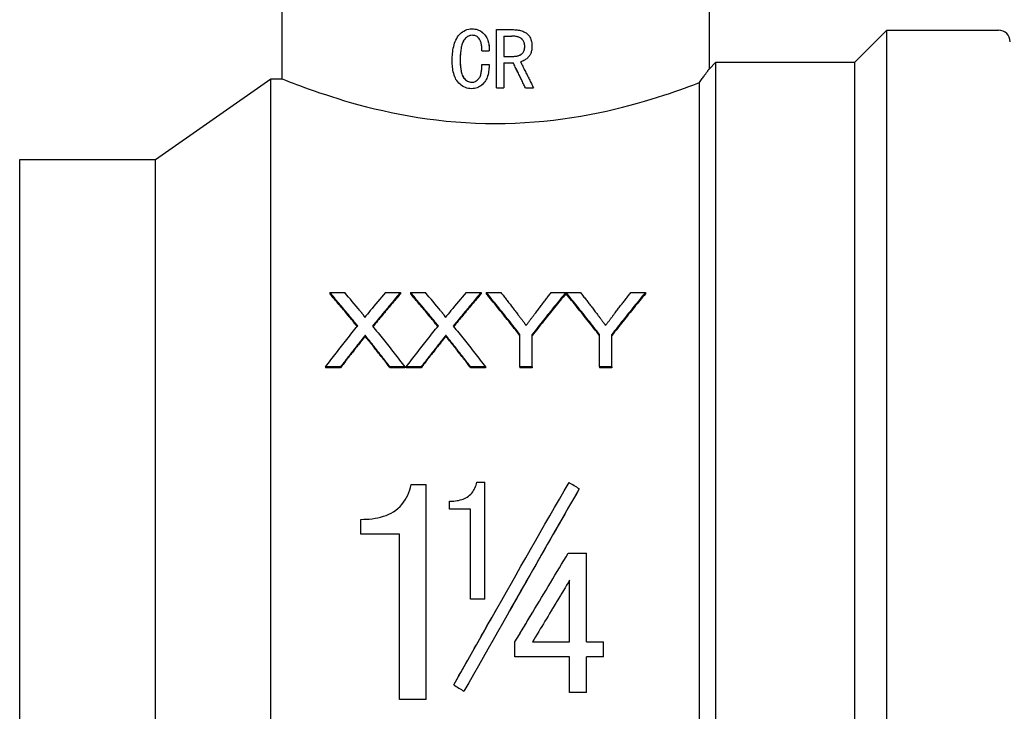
# Model space of a CAD drawing. Header units: millimetres. Extents: x 49 to 3733, y 14 to 375.
# Tile 3 of 9: x 282 to 333, y 193 to 228. Entities that reach past the tile are written whole.
import ezdxf

# ---------------------------------------------------------------- set-up
doc = ezdxf.new("R2010")
doc.units = ezdxf.units.MM
doc.layers.add('DETAIL', color=2, linetype='Continuous')

msp = doc.modelspace()

# ---------------------------------------------------------------- linework, layer by layer
at = {"layer": 'DETAIL'}
for p, q in [((295.711, 230.693), (295.711, 225.393)), ((317.711, 230.693), (317.711, 225.893)), ((305.51, 227.962), (305.509, 227.962)), ((306.762, 227.921), (307.643, 227.921)), ((306.762, 224.921), (306.762, 227.921)), ((306.762, 227.921), (306.762, 227.921)), ((306.762, 224.921), (306.762, 227.921)), ((325.211, 226.243), (326.861, 227.893)), ((326.861, 168.093), (326.861, 227.893)), ((326.861, 227.893), (332.611, 227.893)), ((307.137, 227.587), (307.137, 226.546)), ((307.137, 227.587), (307.547, 227.587)), ((306.012, 226.837), (306.386, 226.837)), ((306.387, 226.837), (306.386, 226.837)), ((308.215, 227.057), (308.217, 227.057)), ((304.895, 226.359), (304.893, 226.359)), ((306.012, 226.129), (306.386, 226.129)), ((306.387, 226.129), (306.386, 226.129)), ((307.137, 226.546), (307.659, 226.546)), ((307.137, 226.212), (307.137, 224.921)), ((307.137, 226.212), (307.627, 226.212)), ((317.711, 225.893), (318.061, 226.243)), ((318.061, 169.743), (318.061, 226.243)), ((318.061, 226.243), (325.211, 226.243)), ((325.211, 169.743), (325.211, 226.243)), ((289.211, 221.243), (295.137, 225.393)), ((295.137, 170.593), (295.137, 225.393)), ((295.137, 225.393), (295.711, 225.393)), ((317.211, 170.593), (317.211, 225.196)), ((305.483, 224.879), (305.482, 224.879)), ((306.762, 224.921), (307.137, 224.921)), ((306.762, 224.921), (306.762, 224.921)), ((308.255, 224.921), (308.253, 224.921)), ((308.255, 224.921), (308.67, 224.921)), ((282.211, 174.743), (282.211, 221.243)), ((282.211, 221.243), (289.211, 221.243)), ((289.211, 174.743), (289.211, 221.243)), ((298.182, 214.387), (298.946, 214.387)), ((298.182, 214.387), (298.182, 214.328)), ((301.041, 214.387), (301.816, 214.387)), ((301.816, 214.387), (301.816, 214.328)), ((302.336, 214.387), (303.1, 214.387)), ((302.336, 214.387), (302.336, 214.328)), ((305.195, 214.387), (305.97, 214.387)), ((305.97, 214.387), (305.97, 214.328)), ((306.238, 214.387), (306.989, 214.387)), ((306.238, 214.387), (306.238, 214.328)), ((309.583, 214.387), (310.334, 214.387)), ((310.334, 214.387), (310.334, 214.328)), ((310.344, 214.387), (311.085, 214.387)), ((310.344, 214.387), (310.344, 214.328)), ((313.679, 214.387), (314.43, 214.387)), ((314.43, 214.387), (314.43, 214.328)), ((300.002, 212.185), (300.002, 212.134)), ((304.156, 212.185), (304.156, 212.134)), ((307.969, 210.557), (307.969, 212.227)), ((308.603, 210.557), (308.603, 212.227)), ((312.065, 210.557), (312.065, 212.227)), ((312.7, 210.557), (312.7, 212.227)), ((298.725, 210.557), (297.951, 210.557)), ((297.951, 210.557), (297.951, 210.511)), ((298.725, 210.511), (297.951, 210.511)), ((298.725, 210.557), (298.725, 210.511)), ((302.047, 210.557), (301.282, 210.557)), ((301.282, 210.557), (301.282, 210.511)), ((302.047, 210.511), (301.282, 210.511)), ((302.047, 210.557), (302.047, 210.511)), ((302.879, 210.557), (302.105, 210.557)), ((302.105, 210.557), (302.105, 210.511)), ((302.879, 210.511), (302.105, 210.511)), ((302.879, 210.557), (302.879, 210.511)), ((306.201, 210.557), (305.436, 210.557)), ((305.436, 210.557), (305.436, 210.511)), ((306.201, 210.511), (305.436, 210.511)), ((306.201, 210.557), (306.201, 210.511)), ((308.603, 210.557), (307.969, 210.557)), ((307.969, 210.557), (307.969, 210.511)), ((308.603, 210.511), (307.969, 210.511)), ((308.603, 210.557), (308.603, 210.511)), ((312.7, 210.557), (312.065, 210.557)), ((312.065, 210.557), (312.065, 210.511)), ((312.7, 210.511), (312.065, 210.511)), ((312.7, 210.557), (312.7, 210.511)), ((302.373, 204.505), (303.137, 204.505)), ((303.137, 193.432), (303.137, 204.505)), ((305.752, 204.621), (306.168, 204.621)), ((306.168, 198.601), (306.168, 204.621)), ((311.024, 204.281), (311.024, 204.279)), ((304.335, 203.237), (304.335, 203.646)), ((305.418, 203.237), (304.335, 203.237)), ((304.335, 203.237), (304.335, 203.235)), ((305.418, 203.235), (304.335, 203.235)), ((305.418, 198.601), (305.418, 203.237)), ((299.776, 201.956), (299.776, 202.71)), ((301.762, 201.956), (299.776, 201.956)), ((299.776, 201.956), (299.776, 201.954)), ((301.762, 201.954), (299.776, 201.954)), ((301.762, 193.432), (301.762, 201.956)), ((310.46, 200.969), (311.405, 200.969)), ((311.405, 196.405), (311.405, 200.969)), ((310.53, 196.405), (310.53, 199.58)), ((306.168, 198.601), (305.418, 198.601)), ((305.418, 198.601), (305.418, 198.601)), ((306.168, 198.601), (305.418, 198.601)), ((306.168, 198.601), (306.168, 198.601)), ((307.711, 195.629), (307.711, 196.405)), ((307.711, 196.405), (307.711, 196.405)), ((308.619, 196.405), (310.53, 196.405)), ((308.619, 196.405), (310.53, 196.405)), ((311.405, 196.405), (312.266, 196.405)), ((311.405, 196.405), (312.266, 196.405)), ((312.266, 195.629), (312.266, 196.405)), ((312.266, 196.405), (312.266, 196.405)), ((310.53, 195.629), (307.711, 195.629)), ((310.53, 193.794), (310.53, 195.629)), ((311.405, 193.794), (311.405, 195.629)), ((312.266, 195.629), (311.405, 195.629)), ((304.558, 194.19), (304.558, 194.192)), ((311.405, 193.794), (310.53, 193.794)), ((303.137, 193.432), (301.762, 193.432))]:
    msp.add_line(p, q, dxfattribs=at)
at = {"layer": 'DETAIL', "flags": 128}
for points in [[(304.484, 226.324), (304.485, 226.432), (304.488, 226.523), (304.492, 226.595), (304.499, 226.686), (304.509, 226.776), (304.521, 226.865), (304.537, 226.964), (304.557, 227.058), (304.58, 227.147), (304.607, 227.231), (304.636, 227.311), (304.669, 227.385), (304.712, 227.467), (304.759, 227.543), (304.811, 227.614), (304.873, 227.686), (304.938, 227.749), (305.004, 227.802), (305.079, 227.851), (305.159, 227.892), (305.243, 227.923), (305.331, 227.946), (305.41, 227.957), (305.509, 227.962)], [(305.509, 227.962), (305.583, 227.959), (305.642, 227.953), (305.708, 227.941), (305.775, 227.922), (305.837, 227.899), (305.897, 227.871), (305.954, 227.838), (306.009, 227.8), (306.062, 227.756), (306.111, 227.709), (306.155, 227.66), (306.196, 227.607), (306.233, 227.551), (306.266, 227.492), (306.294, 227.431), (306.318, 227.369), (306.338, 227.305), (306.354, 227.239), (306.366, 227.175), (306.376, 227.108), (306.383, 227.039), (306.386, 226.984), (306.387, 226.917), (306.386, 226.837)], [(305.51, 227.962), (305.586, 227.959), (305.647, 227.953), (305.709, 227.941), (305.775, 227.923), (305.838, 227.9), (305.898, 227.871), (305.955, 227.838), (306.01, 227.799), (306.062, 227.757), (306.11, 227.71), (306.156, 227.66), (306.197, 227.607), (306.234, 227.55), (306.267, 227.491), (306.296, 227.429), (306.32, 227.365), (306.339, 227.302), (306.355, 227.239), (306.368, 227.17), (306.377, 227.099), (306.383, 227.039), (306.386, 226.984), (306.387, 226.917), (306.387, 226.837)], [(307.643, 227.921), (307.715, 227.919), (307.776, 227.915), (307.826, 227.911), (307.885, 227.902), (307.944, 227.891), (308.005, 227.876), (308.065, 227.857), (308.121, 227.837), (308.177, 227.811), (308.232, 227.782), (308.283, 227.75), (308.33, 227.716), (308.377, 227.674), (308.418, 227.63), (308.454, 227.582), (308.486, 227.529), (308.513, 227.474), (308.535, 227.419), (308.552, 227.363), (308.566, 227.303), (308.576, 227.241), (308.583, 227.18), (308.586, 227.125), (308.588, 227.057)], [(305.513, 227.629), (305.442, 227.624), (305.384, 227.613), (305.323, 227.591), (305.267, 227.562), (305.214, 227.524), (305.164, 227.479), (305.125, 227.433), (305.088, 227.383), (305.055, 227.329), (305.026, 227.27), (305.001, 227.206), (304.978, 227.138), (304.962, 227.076), (304.947, 227.012), (304.935, 226.946), (304.926, 226.888), (304.918, 226.823), (304.91, 226.751), (304.904, 226.687), (304.9, 226.622), (304.897, 226.555), (304.896, 226.504), (304.894, 226.439), (304.893, 226.359)], [(305.514, 227.629), (305.44, 227.624), (305.38, 227.611), (305.324, 227.591), (305.266, 227.561), (305.212, 227.521), (305.166, 227.478), (305.125, 227.432), (305.087, 227.379), (305.053, 227.322), (305.024, 227.261), (305, 227.199), (304.98, 227.138), (304.963, 227.076), (304.949, 227.012), (304.937, 226.947), (304.927, 226.881), (304.918, 226.816), (304.912, 226.751), (304.906, 226.687), (304.902, 226.619), (304.899, 226.555), (304.897, 226.504), (304.896, 226.439), (304.895, 226.359)], [(306.012, 226.837), (306.011, 226.89), (306.009, 226.934), (306.008, 226.97), (306.005, 227.015), (306, 227.059), (305.995, 227.101), (305.987, 227.15), (305.978, 227.196), (305.967, 227.239), (305.955, 227.281), (305.941, 227.32), (305.926, 227.356), (305.905, 227.399), (305.882, 227.439), (305.856, 227.475), (305.827, 227.507), (305.797, 227.535), (305.764, 227.56), (305.727, 227.582), (305.687, 227.599), (305.644, 227.613), (305.601, 227.622), (305.562, 227.627), (305.513, 227.629)], [(308.215, 227.057), (308.213, 227.105), (308.209, 227.148), (308.203, 227.186), (308.195, 227.223), (308.183, 227.259), (308.169, 227.295), (308.15, 227.332), (308.128, 227.367), (308.102, 227.4), (308.074, 227.43), (308.045, 227.457), (308.015, 227.48), (307.983, 227.499), (307.947, 227.517), (307.91, 227.533), (307.87, 227.547), (307.83, 227.558), (307.789, 227.566), (307.751, 227.573), (307.714, 227.578), (307.677, 227.582), (307.638, 227.585), (307.596, 227.587), (307.547, 227.587)], [(308.217, 227.057), (308.215, 227.105), (308.211, 227.145), (308.206, 227.179), (308.197, 227.219), (308.185, 227.258), (308.17, 227.295), (308.152, 227.332), (308.13, 227.366), (308.105, 227.398), (308.077, 227.429), (308.047, 227.456), (308.016, 227.48), (307.984, 227.499), (307.95, 227.517), (307.914, 227.532), (307.875, 227.546), (307.834, 227.557), (307.79, 227.566), (307.75, 227.573), (307.709, 227.579), (307.669, 227.583), (307.636, 227.585), (307.595, 227.587), (307.547, 227.587)], [(307.658, 226.546), (307.702, 226.548), (307.739, 226.55), (307.772, 226.554), (307.804, 226.559), (307.836, 226.566), (307.871, 226.575), (307.907, 226.587), (307.941, 226.6), (307.973, 226.615), (308.004, 226.632), (308.034, 226.65), (308.062, 226.67), (308.09, 226.694), (308.115, 226.721), (308.137, 226.75), (308.156, 226.781), (308.172, 226.813), (308.184, 226.844), (308.194, 226.876), (308.201, 226.907), (308.207, 226.94), (308.211, 226.976), (308.214, 227.014), (308.215, 227.057)], [(307.659, 226.546), (307.703, 226.548), (307.739, 226.55), (307.767, 226.553), (307.801, 226.558), (307.836, 226.566), (307.872, 226.575), (307.908, 226.587), (307.943, 226.601), (307.976, 226.616), (308.007, 226.633), (308.036, 226.651), (308.064, 226.67), (308.091, 226.694), (308.116, 226.72), (308.138, 226.748), (308.156, 226.779), (308.173, 226.811), (308.186, 226.844), (308.196, 226.877), (308.204, 226.912), (308.21, 226.95), (308.213, 226.979), (308.215, 227.015), (308.217, 227.057)], [(308.588, 227.057), (308.586, 227.005), (308.584, 226.96), (308.581, 226.923), (308.575, 226.878), (308.566, 226.833), (308.556, 226.79), (308.543, 226.745), (308.527, 226.701), (308.509, 226.659), (308.489, 226.62), (308.466, 226.584), (308.442, 226.549), (308.414, 226.516), (308.384, 226.484), (308.351, 226.452), (308.316, 226.422), (308.28, 226.395), (308.244, 226.369), (308.206, 226.346), (308.167, 226.325), (308.126, 226.306), (308.089, 226.292), (308.048, 226.279), (307.999, 226.265)], [(305.482, 224.879), (305.391, 224.883), (305.32, 224.893), (305.239, 224.911), (305.163, 224.937), (305.088, 224.97), (305.015, 225.011), (304.949, 225.056), (304.886, 225.108), (304.825, 225.167), (304.768, 225.23), (304.719, 225.295), (304.677, 225.363), (304.643, 225.429), (304.612, 225.5), (304.584, 225.575), (304.56, 225.656), (304.539, 225.741), (304.521, 225.83), (304.509, 225.909), (304.499, 225.991), (304.492, 226.076), (304.488, 226.142), (304.485, 226.225), (304.484, 226.324)], [(304.893, 226.359), (304.894, 226.286), (304.896, 226.225), (304.897, 226.178), (304.9, 226.117), (304.904, 226.057), (304.91, 225.997), (304.918, 225.932), (304.926, 225.872), (304.935, 225.818), (304.948, 225.757), (304.963, 225.699), (304.98, 225.643), (305.001, 225.584), (305.025, 225.53), (305.054, 225.48), (305.088, 225.429), (305.128, 225.381), (305.168, 225.34), (305.217, 225.3), (305.268, 225.268), (305.319, 225.244), (305.376, 225.226), (305.43, 225.217), (305.496, 225.212)], [(304.895, 226.359), (304.896, 226.286), (304.897, 226.225), (304.899, 226.17), (304.902, 226.117), (304.906, 226.061), (304.912, 225.998), (304.919, 225.932), (304.928, 225.872), (304.938, 225.815), (304.949, 225.759), (304.963, 225.703), (304.981, 225.643), (305.002, 225.584), (305.027, 225.53), (305.055, 225.479), (305.088, 225.432), (305.125, 225.385), (305.169, 225.34), (305.218, 225.301), (305.267, 225.269), (305.32, 225.244), (305.373, 225.227), (305.429, 225.217), (305.496, 225.212)], [(306.386, 226.129), (306.382, 226.042), (306.378, 225.97), (306.374, 225.913), (306.365, 225.838), (306.355, 225.766), (306.343, 225.698), (306.326, 225.619), (306.307, 225.544), (306.284, 225.474), (306.259, 225.408), (306.231, 225.347), (306.2, 225.291), (306.161, 225.232), (306.117, 225.176), (306.066, 225.122), (306.01, 225.071), (305.953, 225.027), (305.895, 224.989), (305.832, 224.956), (305.765, 224.928), (305.696, 224.906), (305.625, 224.891), (305.561, 224.883), (305.482, 224.879)], [(306.387, 226.129), (306.383, 226.043), (306.378, 225.97), (306.373, 225.904), (306.366, 225.84), (306.357, 225.773), (306.344, 225.698), (306.327, 225.62), (306.308, 225.547), (306.286, 225.479), (306.261, 225.414), (306.233, 225.351), (306.201, 225.291), (306.162, 225.232), (306.117, 225.175), (306.067, 225.122), (306.013, 225.073), (305.955, 225.028), (305.895, 224.989), (305.832, 224.956), (305.766, 224.928), (305.697, 224.906), (305.631, 224.891), (305.565, 224.883), (305.483, 224.879)], [(305.496, 225.212), (305.549, 225.216), (305.591, 225.224), (305.638, 225.24), (305.682, 225.26), (305.724, 225.285), (305.764, 225.315), (305.799, 225.346), (305.836, 225.384), (305.866, 225.42), (305.89, 225.457), (305.913, 225.5), (305.934, 225.549), (305.948, 225.588), (305.96, 225.63), (305.971, 225.676), (305.981, 225.725), (305.99, 225.779), (305.997, 225.836), (306.002, 225.882), (306.006, 225.931), (306.008, 225.982), (306.01, 226.02), (306.011, 226.069), (306.012, 226.129)], [(308.253, 224.921), (308.227, 224.975), (308.201, 225.028), (308.175, 225.082), (308.149, 225.136), (308.123, 225.19), (308.097, 225.244), (308.071, 225.297), (308.045, 225.351), (308.019, 225.405), (307.992, 225.459), (307.966, 225.513), (307.94, 225.567), (307.914, 225.62), (307.888, 225.674), (307.862, 225.728), (307.835, 225.782), (307.809, 225.836), (307.783, 225.89), (307.757, 225.943), (307.731, 225.997), (307.705, 226.051), (307.678, 226.105), (307.652, 226.159), (307.626, 226.212)], [(308.255, 224.921), (308.229, 224.975), (308.203, 225.028), (308.177, 225.082), (308.15, 225.136), (308.124, 225.19), (308.098, 225.244), (308.072, 225.297), (308.046, 225.351), (308.02, 225.405), (307.994, 225.459), (307.967, 225.513), (307.941, 225.567), (307.915, 225.62), (307.889, 225.674), (307.863, 225.728), (307.837, 225.782), (307.81, 225.836), (307.784, 225.89), (307.758, 225.943), (307.732, 225.997), (307.705, 226.051), (307.679, 226.105), (307.653, 226.159), (307.627, 226.212)], [(307.999, 226.265), (308.027, 226.209), (308.055, 226.153), (308.083, 226.097), (308.111, 226.041), (308.139, 225.985), (308.167, 225.929), (308.195, 225.873), (308.223, 225.817), (308.251, 225.761), (308.279, 225.705), (308.307, 225.649), (308.335, 225.593), (308.363, 225.537), (308.391, 225.481), (308.419, 225.425), (308.447, 225.369), (308.475, 225.313), (308.503, 225.257), (308.53, 225.201), (308.558, 225.145), (308.586, 225.089), (308.614, 225.033), (308.642, 224.977), (308.67, 224.921)], [(317.211, 225.196), (317.249, 225.25), (317.287, 225.303), (317.323, 225.353), (317.358, 225.401), (317.391, 225.447), (317.423, 225.492), (317.453, 225.534), (317.481, 225.574), (317.509, 225.612), (317.534, 225.647), (317.558, 225.68), (317.58, 225.712), (317.601, 225.74), (317.62, 225.767), (317.637, 225.791), (317.652, 225.812), (317.666, 225.831), (317.678, 225.848), (317.688, 225.861), (317.696, 225.873), (317.702, 225.882), (317.707, 225.888), (317.71, 225.892), (317.711, 225.893)], [(295.711, 225.393), (295.723, 225.388), (295.759, 225.373), (295.819, 225.349), (295.903, 225.316), (296.01, 225.274), (296.14, 225.223), (296.292, 225.165), (296.466, 225.099), (296.663, 225.025), (296.88, 224.945), (297.118, 224.859), (297.376, 224.768), (297.653, 224.673), (297.949, 224.574), (298.262, 224.472), (298.593, 224.369), (298.94, 224.264), (299.303, 224.159), (299.682, 224.054), (300.077, 223.95), (300.486, 223.849), (300.908, 223.75), (301.344, 223.656), (301.79, 223.566), (302.247, 223.482), (302.713, 223.405), (303.19, 223.334), (303.676, 223.271), (304.17, 223.217), (304.67, 223.171), (305.176, 223.135), (305.686, 223.109), (306.198, 223.094), (306.711, 223.088)], [(306.711, 223.088), (307.214, 223.093), (307.717, 223.109), (308.218, 223.134), (308.715, 223.169), (309.208, 223.213), (309.695, 223.265), (310.174, 223.326), (310.645, 223.395), (311.106, 223.471), (311.558, 223.553), (312, 223.64), (312.43, 223.732), (312.847, 223.828), (313.252, 223.927), (313.644, 224.028), (314.021, 224.131), (314.383, 224.235), (314.729, 224.338), (315.06, 224.441), (315.374, 224.541), (315.67, 224.639), (315.949, 224.734), (316.208, 224.825), (316.449, 224.912), (316.67, 224.992), (316.871, 225.067), (317.051, 225.135), (317.211, 225.196)], [(299.614, 212.667), (299.555, 212.74), (299.495, 212.813), (299.435, 212.886), (299.376, 212.959), (299.316, 213.032), (299.256, 213.105), (299.196, 213.178), (299.137, 213.25), (299.077, 213.322), (299.017, 213.394), (298.958, 213.466), (298.898, 213.538), (298.838, 213.61), (298.779, 213.681), (298.719, 213.752), (298.659, 213.824), (298.6, 213.895), (298.54, 213.965), (298.48, 214.036), (298.421, 214.107), (298.361, 214.177), (298.301, 214.247), (298.242, 214.317), (298.182, 214.387)], [(299.593, 212.64), (299.534, 212.712), (299.475, 212.784), (299.416, 212.855), (299.357, 212.927), (299.299, 212.998), (299.24, 213.07), (299.181, 213.141), (299.122, 213.212), (299.064, 213.283), (299.005, 213.353), (298.946, 213.424), (298.887, 213.494), (298.828, 213.565), (298.77, 213.635), (298.711, 213.705), (298.652, 213.775), (298.593, 213.844), (298.535, 213.914), (298.476, 213.983), (298.417, 214.052), (298.358, 214.121), (298.299, 214.19), (298.241, 214.259), (298.182, 214.328)], [(301.816, 214.387), (301.757, 214.317), (301.697, 214.247), (301.637, 214.176), (301.578, 214.106), (301.518, 214.035), (301.458, 213.964), (301.399, 213.893), (301.339, 213.822), (301.279, 213.75), (301.22, 213.679), (301.16, 213.607), (301.1, 213.535), (301.041, 213.463), (300.981, 213.391), (300.921, 213.318), (300.862, 213.246), (300.802, 213.173), (300.742, 213.1), (300.683, 213.027), (300.623, 212.954), (300.563, 212.881), (300.503, 212.808), (300.444, 212.734), (300.384, 212.66)], [(301.816, 214.328), (301.758, 214.259), (301.699, 214.19), (301.64, 214.121), (301.581, 214.051), (301.523, 213.982), (301.464, 213.912), (301.405, 213.843), (301.346, 213.773), (301.287, 213.703), (301.229, 213.632), (301.17, 213.562), (301.111, 213.491), (301.052, 213.421), (300.994, 213.35), (300.935, 213.279), (300.876, 213.208), (300.817, 213.137), (300.758, 213.065), (300.7, 212.994), (300.641, 212.922), (300.582, 212.85), (300.523, 212.778), (300.465, 212.706), (300.406, 212.634)], [(303.768, 212.667), (303.708, 212.74), (303.649, 212.813), (303.589, 212.886), (303.529, 212.959), (303.47, 213.032), (303.41, 213.105), (303.35, 213.178), (303.291, 213.25), (303.231, 213.322), (303.171, 213.394), (303.112, 213.466), (303.052, 213.538), (302.992, 213.61), (302.933, 213.681), (302.873, 213.752), (302.813, 213.824), (302.754, 213.895), (302.694, 213.965), (302.634, 214.036), (302.574, 214.107), (302.515, 214.177), (302.455, 214.247), (302.395, 214.317), (302.336, 214.387)], [(303.746, 212.64), (303.688, 212.712), (303.629, 212.784), (303.57, 212.855), (303.511, 212.927), (303.453, 212.998), (303.394, 213.07), (303.335, 213.141), (303.276, 213.212), (303.217, 213.283), (303.159, 213.353), (303.1, 213.424), (303.041, 213.494), (302.982, 213.565), (302.924, 213.635), (302.865, 213.705), (302.806, 213.775), (302.747, 213.844), (302.688, 213.914), (302.63, 213.983), (302.571, 214.052), (302.512, 214.121), (302.453, 214.19), (302.395, 214.259), (302.336, 214.328)], [(305.97, 214.387), (305.911, 214.317), (305.851, 214.247), (305.791, 214.176), (305.732, 214.106), (305.672, 214.035), (305.612, 213.964), (305.553, 213.893), (305.493, 213.822), (305.433, 213.75), (305.374, 213.679), (305.314, 213.607), (305.254, 213.535), (305.194, 213.463), (305.135, 213.391), (305.075, 213.318), (305.015, 213.246), (304.956, 213.173), (304.896, 213.1), (304.836, 213.027), (304.777, 212.954), (304.717, 212.881), (304.657, 212.808), (304.598, 212.734), (304.538, 212.66)], [(305.97, 214.328), (305.912, 214.259), (305.853, 214.19), (305.794, 214.121), (305.735, 214.051), (305.676, 213.982), (305.618, 213.912), (305.559, 213.843), (305.5, 213.773), (305.441, 213.703), (305.383, 213.632), (305.324, 213.562), (305.265, 213.491), (305.206, 213.421), (305.147, 213.35), (305.089, 213.279), (305.03, 213.208), (304.971, 213.137), (304.912, 213.065), (304.854, 212.994), (304.795, 212.922), (304.736, 212.85), (304.677, 212.778), (304.618, 212.706), (304.56, 212.634)], [(307.969, 212.227), (307.897, 212.32), (307.825, 212.412), (307.752, 212.504), (307.68, 212.596), (307.608, 212.688), (307.536, 212.78), (307.464, 212.871), (307.392, 212.962), (307.32, 213.053), (307.248, 213.144), (307.176, 213.234), (307.103, 213.324), (307.031, 213.414), (306.959, 213.504), (306.887, 213.593), (306.815, 213.682), (306.743, 213.771), (306.671, 213.86), (306.599, 213.949), (306.527, 214.037), (306.454, 214.125), (306.382, 214.212), (306.31, 214.3), (306.238, 214.387)], [(307.969, 212.175), (307.897, 212.268), (307.825, 212.36), (307.752, 212.452), (307.68, 212.543), (307.608, 212.635), (307.536, 212.726), (307.464, 212.817), (307.392, 212.908), (307.32, 212.998), (307.248, 213.089), (307.176, 213.179), (307.103, 213.268), (307.031, 213.358), (306.959, 213.447), (306.887, 213.537), (306.815, 213.625), (306.743, 213.714), (306.671, 213.802), (306.599, 213.891), (306.527, 213.978), (306.454, 214.066), (306.382, 214.153), (306.31, 214.241), (306.238, 214.328)], [(306.989, 214.387), (307.025, 214.341), (307.062, 214.295), (307.098, 214.248), (307.134, 214.202), (307.171, 214.155), (307.207, 214.109), (307.243, 214.062), (307.28, 214.015), (307.316, 213.969), (307.353, 213.922), (307.389, 213.875), (307.425, 213.828), (307.462, 213.781), (307.498, 213.734), (307.534, 213.686), (307.571, 213.639), (307.607, 213.592), (307.643, 213.544), (307.68, 213.497), (307.716, 213.449), (307.752, 213.402), (307.789, 213.354), (307.825, 213.306), (307.862, 213.258)], [(310.334, 214.387), (310.262, 214.3), (310.19, 214.212), (310.118, 214.125), (310.046, 214.037), (309.974, 213.949), (309.902, 213.86), (309.829, 213.771), (309.757, 213.682), (309.685, 213.593), (309.613, 213.504), (309.541, 213.414), (309.469, 213.324), (309.397, 213.234), (309.325, 213.144), (309.252, 213.053), (309.18, 212.962), (309.108, 212.871), (309.036, 212.78), (308.964, 212.688), (308.892, 212.596), (308.82, 212.504), (308.748, 212.412), (308.676, 212.32), (308.603, 212.227)], [(310.334, 214.328), (310.262, 214.241), (310.19, 214.153), (310.118, 214.066), (310.046, 213.978), (309.974, 213.891), (309.902, 213.802), (309.829, 213.714), (309.757, 213.625), (309.685, 213.537), (309.613, 213.447), (309.541, 213.358), (309.469, 213.268), (309.397, 213.179), (309.325, 213.089), (309.252, 212.998), (309.18, 212.908), (309.108, 212.817), (309.036, 212.726), (308.964, 212.635), (308.892, 212.543), (308.82, 212.452), (308.748, 212.36), (308.676, 212.268), (308.603, 212.175)], [(308.745, 213.301), (308.78, 213.347), (308.815, 213.393), (308.85, 213.439), (308.885, 213.485), (308.92, 213.531), (308.955, 213.576), (308.99, 213.622), (309.024, 213.667), (309.059, 213.713), (309.094, 213.758), (309.129, 213.804), (309.164, 213.849), (309.199, 213.894), (309.234, 213.939), (309.269, 213.984), (309.304, 214.029), (309.339, 214.074), (309.374, 214.119), (309.409, 214.164), (309.444, 214.209), (309.479, 214.253), (309.513, 214.298), (309.548, 214.343), (309.583, 214.387)], [(312.065, 212.227), (311.993, 212.32), (311.922, 212.412), (311.85, 212.504), (311.778, 212.596), (311.707, 212.688), (311.635, 212.78), (311.563, 212.871), (311.491, 212.962), (311.42, 213.053), (311.348, 213.144), (311.276, 213.234), (311.205, 213.324), (311.133, 213.414), (311.061, 213.504), (310.99, 213.593), (310.918, 213.682), (310.846, 213.771), (310.774, 213.86), (310.703, 213.949), (310.631, 214.037), (310.559, 214.125), (310.488, 214.212), (310.416, 214.3), (310.344, 214.387)], [(312.065, 212.175), (311.993, 212.268), (311.922, 212.36), (311.85, 212.452), (311.778, 212.543), (311.707, 212.635), (311.635, 212.726), (311.563, 212.817), (311.491, 212.908), (311.42, 212.998), (311.348, 213.089), (311.276, 213.179), (311.205, 213.268), (311.133, 213.358), (311.061, 213.447), (310.99, 213.537), (310.918, 213.625), (310.846, 213.714), (310.774, 213.802), (310.703, 213.891), (310.631, 213.978), (310.559, 214.066), (310.488, 214.153), (310.416, 214.241), (310.344, 214.328)], [(311.085, 214.387), (311.121, 214.341), (311.158, 214.295), (311.194, 214.248), (311.231, 214.202), (311.267, 214.155), (311.303, 214.109), (311.34, 214.062), (311.376, 214.015), (311.412, 213.969), (311.449, 213.922), (311.485, 213.875), (311.521, 213.828), (311.558, 213.781), (311.594, 213.734), (311.631, 213.686), (311.667, 213.639), (311.703, 213.592), (311.74, 213.544), (311.776, 213.497), (311.812, 213.449), (311.849, 213.402), (311.885, 213.354), (311.921, 213.306), (311.958, 213.258)], [(314.43, 214.387), (314.358, 214.3), (314.286, 214.212), (314.214, 214.125), (314.142, 214.037), (314.07, 213.949), (313.998, 213.86), (313.926, 213.771), (313.853, 213.682), (313.781, 213.593), (313.709, 213.504), (313.637, 213.414), (313.565, 213.324), (313.493, 213.234), (313.421, 213.144), (313.349, 213.053), (313.277, 212.962), (313.204, 212.871), (313.132, 212.78), (313.06, 212.688), (312.988, 212.596), (312.916, 212.504), (312.844, 212.412), (312.772, 212.32), (312.7, 212.227)], [(314.43, 214.328), (314.358, 214.241), (314.286, 214.153), (314.214, 214.066), (314.142, 213.978), (314.07, 213.891), (313.998, 213.802), (313.926, 213.714), (313.853, 213.625), (313.781, 213.537), (313.709, 213.447), (313.637, 213.358), (313.565, 213.268), (313.493, 213.179), (313.421, 213.089), (313.349, 212.998), (313.277, 212.908), (313.204, 212.817), (313.132, 212.726), (313.06, 212.635), (312.988, 212.543), (312.916, 212.452), (312.844, 212.36), (312.772, 212.268), (312.7, 212.175)], [(312.841, 213.301), (312.876, 213.347), (312.911, 213.393), (312.946, 213.439), (312.981, 213.485), (313.016, 213.531), (313.051, 213.576), (313.086, 213.622), (313.121, 213.667), (313.156, 213.713), (313.19, 213.758), (313.225, 213.804), (313.26, 213.849), (313.295, 213.894), (313.33, 213.939), (313.365, 213.984), (313.4, 214.029), (313.435, 214.074), (313.47, 214.119), (313.505, 214.164), (313.54, 214.209), (313.575, 214.253), (313.61, 214.298), (313.645, 214.343), (313.679, 214.387)], [(299.731, 213.455), (299.747, 213.436), (299.762, 213.417), (299.776, 213.4), (299.789, 213.383), (299.802, 213.368), (299.813, 213.353), (299.824, 213.339), (299.834, 213.326), (299.844, 213.314), (299.852, 213.303), (299.86, 213.293), (299.866, 213.284), (299.88, 213.265), (299.892, 213.248), (299.902, 213.233), (299.912, 213.219), (299.92, 213.206), (299.927, 213.194), (299.938, 213.176), (299.947, 213.16), (299.953, 213.147), (299.96, 213.13), (299.964, 213.116), (299.965, 213.097)], [(303.885, 213.455), (303.901, 213.436), (303.916, 213.417), (303.93, 213.4), (303.943, 213.383), (303.956, 213.368), (303.967, 213.353), (303.978, 213.339), (303.988, 213.326), (303.997, 213.314), (304.006, 213.303), (304.013, 213.293), (304.02, 213.284), (304.033, 213.265), (304.045, 213.248), (304.056, 213.233), (304.066, 213.219), (304.074, 213.206), (304.081, 213.194), (304.092, 213.176), (304.101, 213.16), (304.107, 213.147), (304.114, 213.13), (304.118, 213.116), (304.119, 213.097)], [(307.862, 213.258), (307.886, 213.227), (307.909, 213.196), (307.932, 213.166), (307.955, 213.136), (307.977, 213.107), (307.998, 213.079), (308.019, 213.052), (308.039, 213.025), (308.059, 212.999), (308.078, 212.974), (308.097, 212.949), (308.115, 212.925), (308.132, 212.902), (308.149, 212.88), (308.165, 212.858), (308.181, 212.837), (308.196, 212.817), (308.211, 212.797), (308.225, 212.778), (308.238, 212.76), (308.251, 212.743), (308.264, 212.726), (308.276, 212.71), (308.287, 212.695)], [(308.287, 212.695), (308.304, 212.717), (308.32, 212.739), (308.337, 212.761), (308.354, 212.784), (308.372, 212.807), (308.389, 212.83), (308.407, 212.854), (308.425, 212.878), (308.443, 212.902), (308.462, 212.927), (308.481, 212.951), (308.5, 212.977), (308.519, 213.002), (308.538, 213.028), (308.558, 213.054), (308.578, 213.08), (308.598, 213.107), (308.618, 213.134), (308.639, 213.161), (308.66, 213.188), (308.681, 213.216), (308.702, 213.244), (308.723, 213.273), (308.745, 213.301)], [(311.958, 213.258), (311.982, 213.227), (312.005, 213.196), (312.029, 213.166), (312.051, 213.136), (312.073, 213.107), (312.094, 213.079), (312.115, 213.052), (312.135, 213.025), (312.155, 212.999), (312.174, 212.974), (312.193, 212.949), (312.211, 212.925), (312.228, 212.902), (312.245, 212.88), (312.261, 212.858), (312.277, 212.837), (312.292, 212.817), (312.307, 212.797), (312.321, 212.778), (312.335, 212.76), (312.348, 212.743), (312.36, 212.726), (312.372, 212.71), (312.383, 212.695)], [(312.383, 212.695), (312.4, 212.717), (312.416, 212.739), (312.433, 212.761), (312.45, 212.784), (312.468, 212.807), (312.485, 212.83), (312.503, 212.854), (312.521, 212.878), (312.539, 212.902), (312.558, 212.927), (312.577, 212.951), (312.596, 212.977), (312.615, 213.002), (312.634, 213.028), (312.654, 213.054), (312.674, 213.08), (312.694, 213.107), (312.714, 213.134), (312.735, 213.161), (312.756, 213.188), (312.777, 213.216), (312.798, 213.244), (312.819, 213.273), (312.841, 213.301)], [(297.951, 210.557), (298.02, 210.647), (298.09, 210.736), (298.159, 210.826), (298.228, 210.916), (298.298, 211.005), (298.367, 211.094), (298.436, 211.183), (298.506, 211.272), (298.575, 211.36), (298.644, 211.449), (298.713, 211.537), (298.783, 211.625), (298.852, 211.713), (298.921, 211.8), (298.991, 211.888), (299.06, 211.975), (299.129, 212.062), (299.198, 212.149), (299.268, 212.236), (299.337, 212.322), (299.406, 212.409), (299.476, 212.495), (299.545, 212.581), (299.614, 212.667)], [(300.384, 212.66), (300.453, 212.575), (300.523, 212.489), (300.592, 212.403), (300.661, 212.317), (300.731, 212.231), (300.8, 212.144), (300.869, 212.058), (300.938, 211.971), (301.008, 211.884), (301.077, 211.797), (301.146, 211.709), (301.216, 211.622), (301.285, 211.534), (301.354, 211.446), (301.424, 211.358), (301.493, 211.27), (301.562, 211.181), (301.631, 211.092), (301.701, 211.004), (301.77, 210.914), (301.839, 210.825), (301.909, 210.736), (301.978, 210.646), (302.047, 210.557)], [(302.105, 210.557), (302.174, 210.647), (302.244, 210.736), (302.313, 210.826), (302.382, 210.916), (302.451, 211.005), (302.521, 211.094), (302.59, 211.183), (302.659, 211.272), (302.729, 211.36), (302.798, 211.449), (302.867, 211.537), (302.937, 211.625), (303.006, 211.713), (303.075, 211.8), (303.144, 211.888), (303.214, 211.975), (303.283, 212.062), (303.352, 212.149), (303.422, 212.236), (303.491, 212.322), (303.56, 212.409), (303.63, 212.495), (303.699, 212.581), (303.768, 212.667)], [(304.538, 212.66), (304.607, 212.575), (304.677, 212.489), (304.746, 212.403), (304.815, 212.317), (304.884, 212.231), (304.954, 212.144), (305.023, 212.058), (305.092, 211.971), (305.162, 211.884), (305.231, 211.797), (305.3, 211.709), (305.37, 211.622), (305.439, 211.534), (305.508, 211.446), (305.577, 211.358), (305.647, 211.27), (305.716, 211.181), (305.785, 211.092), (305.855, 211.004), (305.924, 210.914), (305.993, 210.825), (306.063, 210.736), (306.132, 210.646), (306.201, 210.557)], [(300.002, 212.185), (299.997, 212.179), (299.991, 212.171), (299.984, 212.163), (299.977, 212.154), (299.969, 212.144), (299.961, 212.133), (299.951, 212.122), (299.941, 212.11), (299.931, 212.097), (299.92, 212.083), (299.908, 212.068), (299.895, 212.052), (299.888, 212.043), (299.881, 212.034), (299.872, 212.023), (299.863, 212.011), (299.853, 211.999), (299.843, 211.985), (299.835, 211.976), (299.827, 211.966), (299.819, 211.955), (299.81, 211.943), (299.8, 211.931), (299.79, 211.919)], [(300.002, 212.134), (299.997, 212.127), (299.991, 212.12), (299.984, 212.112), (299.977, 212.103), (299.969, 212.093), (299.961, 212.082), (299.951, 212.07), (299.939, 212.055), (299.926, 212.04), (299.914, 212.025), (299.904, 212.012), (299.895, 212.001), (299.888, 211.993), (299.881, 211.983), (299.873, 211.973), (299.865, 211.963), (299.857, 211.953), (299.848, 211.941), (299.839, 211.93), (299.83, 211.918), (299.82, 211.906), (299.81, 211.893), (299.8, 211.881), (299.79, 211.868)], [(301.282, 210.557), (301.236, 210.616), (301.191, 210.675), (301.145, 210.734), (301.099, 210.793), (301.054, 210.851), (301.008, 210.91), (300.962, 210.969), (300.917, 211.027), (300.871, 211.086), (300.826, 211.144), (300.78, 211.203), (300.734, 211.261), (300.689, 211.319), (300.643, 211.377), (300.597, 211.435), (300.552, 211.493), (300.506, 211.551), (300.461, 211.609), (300.415, 211.667), (300.369, 211.725), (300.324, 211.782), (300.278, 211.84), (300.232, 211.897), (300.187, 211.954)], [(304.156, 212.185), (304.15, 212.179), (304.145, 212.171), (304.138, 212.163), (304.131, 212.154), (304.123, 212.144), (304.114, 212.133), (304.105, 212.122), (304.095, 212.11), (304.085, 212.097), (304.074, 212.083), (304.062, 212.068), (304.049, 212.052), (304.042, 212.043), (304.034, 212.034), (304.026, 212.023), (304.017, 212.011), (304.007, 211.999), (303.997, 211.985), (303.989, 211.976), (303.981, 211.966), (303.973, 211.955), (303.964, 211.943), (303.954, 211.931), (303.944, 211.919)], [(304.156, 212.134), (304.151, 212.127), (304.145, 212.12), (304.138, 212.112), (304.131, 212.103), (304.123, 212.093), (304.114, 212.082), (304.104, 212.07), (304.093, 212.055), (304.08, 212.04), (304.068, 212.025), (304.058, 212.012), (304.049, 212.001), (304.042, 211.993), (304.035, 211.983), (304.027, 211.973), (304.019, 211.963), (304.011, 211.953), (304.002, 211.941), (303.993, 211.93), (303.984, 211.918), (303.974, 211.906), (303.964, 211.893), (303.954, 211.881), (303.944, 211.868)], [(305.436, 210.557), (305.39, 210.616), (305.345, 210.675), (305.299, 210.734), (305.253, 210.793), (305.208, 210.851), (305.162, 210.91), (305.116, 210.969), (305.071, 211.027), (305.025, 211.086), (304.979, 211.144), (304.934, 211.203), (304.888, 211.261), (304.843, 211.319), (304.797, 211.377), (304.751, 211.435), (304.706, 211.493), (304.66, 211.551), (304.614, 211.609), (304.569, 211.667), (304.523, 211.725), (304.477, 211.782), (304.432, 211.84), (304.386, 211.897), (304.341, 211.954)], [(299.79, 211.919), (299.746, 211.863), (299.701, 211.807), (299.657, 211.751), (299.613, 211.694), (299.568, 211.638), (299.524, 211.582), (299.48, 211.526), (299.435, 211.469), (299.391, 211.413), (299.346, 211.356), (299.302, 211.3), (299.258, 211.243), (299.213, 211.186), (299.169, 211.129), (299.125, 211.072), (299.08, 211.015), (299.036, 210.958), (298.992, 210.901), (298.947, 210.844), (298.903, 210.787), (298.859, 210.729), (298.814, 210.672), (298.77, 210.614), (298.725, 210.557)], [(299.79, 211.868), (299.746, 211.812), (299.701, 211.756), (299.657, 211.701), (299.613, 211.645), (299.568, 211.589), (299.524, 211.533), (299.48, 211.476), (299.435, 211.42), (299.391, 211.364), (299.346, 211.308), (299.302, 211.251), (299.258, 211.195), (299.213, 211.138), (299.169, 211.081), (299.125, 211.025), (299.08, 210.968), (299.036, 210.911), (298.992, 210.854), (298.947, 210.797), (298.903, 210.74), (298.859, 210.683), (298.814, 210.626), (298.77, 210.568), (298.725, 210.511)], [(301.282, 210.511), (301.236, 210.57), (301.191, 210.629), (301.145, 210.687), (301.099, 210.746), (301.054, 210.805), (301.008, 210.863), (300.962, 210.922), (300.917, 210.98), (300.871, 211.038), (300.826, 211.097), (300.78, 211.155), (300.734, 211.213), (300.689, 211.271), (300.643, 211.329), (300.597, 211.387), (300.552, 211.444), (300.506, 211.502), (300.461, 211.56), (300.415, 211.617), (300.369, 211.675), (300.324, 211.732), (300.278, 211.789), (300.232, 211.846), (300.187, 211.904)], [(303.944, 211.919), (303.9, 211.863), (303.855, 211.807), (303.811, 211.751), (303.766, 211.694), (303.722, 211.638), (303.678, 211.582), (303.633, 211.526), (303.589, 211.469), (303.545, 211.413), (303.5, 211.356), (303.456, 211.3), (303.412, 211.243), (303.367, 211.186), (303.323, 211.129), (303.279, 211.072), (303.234, 211.015), (303.19, 210.958), (303.145, 210.901), (303.101, 210.844), (303.057, 210.787), (303.012, 210.729), (302.968, 210.672), (302.924, 210.614), (302.879, 210.557)], [(303.944, 211.868), (303.9, 211.812), (303.855, 211.756), (303.811, 211.701), (303.766, 211.645), (303.722, 211.589), (303.678, 211.533), (303.633, 211.476), (303.589, 211.42), (303.545, 211.364), (303.5, 211.308), (303.456, 211.251), (303.412, 211.195), (303.367, 211.138), (303.323, 211.081), (303.279, 211.025), (303.234, 210.968), (303.19, 210.911), (303.145, 210.854), (303.101, 210.797), (303.057, 210.74), (303.012, 210.683), (302.968, 210.626), (302.924, 210.568), (302.879, 210.511)], [(305.436, 210.511), (305.39, 210.57), (305.345, 210.629), (305.299, 210.687), (305.253, 210.746), (305.208, 210.805), (305.162, 210.863), (305.116, 210.922), (305.071, 210.98), (305.025, 211.038), (304.979, 211.097), (304.934, 211.155), (304.888, 211.213), (304.843, 211.271), (304.797, 211.329), (304.751, 211.387), (304.706, 211.444), (304.66, 211.502), (304.614, 211.56), (304.569, 211.617), (304.523, 211.675), (304.477, 211.732), (304.432, 211.789), (304.386, 211.846), (304.341, 211.904)], [(299.776, 202.71), (299.938, 202.713), (300.068, 202.718), (300.213, 202.728), (300.363, 202.744), (300.508, 202.765), (300.646, 202.79), (300.798, 202.825), (300.944, 202.867), (301.082, 202.915), (301.214, 202.97), (301.339, 203.032), (301.458, 203.1), (301.575, 203.18), (301.688, 203.27), (301.797, 203.371), (301.893, 203.476), (301.982, 203.589), (302.064, 203.71), (302.135, 203.834), (302.196, 203.96), (302.252, 204.095), (302.301, 204.233), (302.335, 204.351), (302.373, 204.505)], [(304.335, 203.646), (304.428, 203.648), (304.508, 203.651), (304.574, 203.655), (304.656, 203.664), (304.734, 203.675), (304.81, 203.689), (304.893, 203.708), (304.972, 203.731), (305.048, 203.757), (305.12, 203.787), (305.188, 203.82), (305.253, 203.857), (305.317, 203.9), (305.378, 203.949), (305.437, 204.004), (305.49, 204.061), (305.539, 204.122), (305.583, 204.188), (305.62, 204.252), (305.655, 204.322), (305.686, 204.398), (305.712, 204.473), (305.731, 204.537), (305.752, 204.621)], [(304.558, 194.19), (304.806, 194.624), (305.053, 195.058), (305.3, 195.493), (305.548, 195.929), (305.795, 196.365), (306.043, 196.801), (306.29, 197.238), (306.537, 197.675), (306.785, 198.112), (307.032, 198.549), (307.28, 198.986), (307.527, 199.423), (307.774, 199.859), (308.022, 200.295), (308.269, 200.731), (308.517, 201.165), (308.764, 201.599), (309.011, 202.032), (309.259, 202.464), (309.506, 202.894), (309.754, 203.324), (310.001, 203.752), (310.248, 204.179), (310.496, 204.604)], [(311.024, 204.281), (310.776, 203.855), (310.529, 203.427), (310.281, 202.998), (310.034, 202.567), (309.787, 202.136), (309.539, 201.703), (309.292, 201.269), (309.044, 200.835), (308.797, 200.4), (308.55, 199.964), (308.302, 199.528), (308.055, 199.091), (307.807, 198.654), (307.56, 198.217), (307.313, 197.78), (307.065, 197.343), (306.818, 196.906), (306.57, 196.47), (306.323, 196.033), (306.076, 195.598), (305.828, 195.162), (305.581, 194.728), (305.333, 194.294), (305.086, 193.862)], [(311.024, 204.279), (310.874, 204.021), (310.724, 203.763), (310.575, 203.504), (310.425, 203.245), (310.276, 202.986), (310.126, 202.726), (309.976, 202.465), (309.827, 202.204), (309.677, 201.943), (309.528, 201.681), (309.378, 201.419), (309.228, 201.157), (309.079, 200.894), (308.929, 200.632), (308.78, 200.368), (308.63, 200.105), (308.48, 199.842), (308.331, 199.578), (308.181, 199.314), (308.032, 199.05), (307.882, 198.786), (307.732, 198.522), (307.583, 198.257), (307.433, 197.993)], [(307.711, 196.405), (307.825, 196.595), (307.94, 196.785), (308.054, 196.975), (308.169, 197.166), (308.283, 197.356), (308.398, 197.547), (308.513, 197.737), (308.627, 197.927), (308.742, 198.118), (308.856, 198.308), (308.971, 198.499), (309.085, 198.689), (309.2, 198.88), (309.314, 199.07), (309.429, 199.26), (309.544, 199.45), (309.658, 199.641), (309.773, 199.831), (309.887, 200.021), (310.002, 200.211), (310.116, 200.4), (310.231, 200.59), (310.346, 200.78), (310.46, 200.969)], [(310.53, 199.58), (310.45, 199.448), (310.371, 199.316), (310.291, 199.184), (310.211, 199.052), (310.132, 198.919), (310.052, 198.787), (309.973, 198.655), (309.893, 198.522), (309.813, 198.39), (309.734, 198.257), (309.654, 198.125), (309.574, 197.993), (309.495, 197.86), (309.415, 197.728), (309.336, 197.595), (309.256, 197.463), (309.176, 197.331), (309.097, 197.198), (309.017, 197.066), (308.937, 196.934), (308.858, 196.801), (308.778, 196.669), (308.699, 196.537), (308.619, 196.405)], [(310.53, 199.58), (310.49, 199.514), (310.45, 199.448), (310.411, 199.382), (310.371, 199.316), (310.331, 199.25), (310.291, 199.184), (310.251, 199.117), (310.212, 199.051), (310.172, 198.985), (310.132, 198.919), (310.092, 198.853), (310.052, 198.787), (310.013, 198.721), (309.973, 198.655), (309.933, 198.589), (309.893, 198.522), (309.853, 198.456), (309.814, 198.39), (309.774, 198.324), (309.734, 198.258), (309.694, 198.192), (309.654, 198.126), (309.615, 198.059), (309.575, 197.993)], [(304.558, 194.192), (304.648, 194.349), (304.738, 194.507), (304.828, 194.664), (304.918, 194.822), (305.008, 194.98), (305.098, 195.138), (305.188, 195.296), (305.278, 195.454), (305.368, 195.613), (305.458, 195.771), (305.548, 195.929), (305.638, 196.088), (305.728, 196.247), (305.818, 196.405), (305.908, 196.564), (305.998, 196.723), (306.088, 196.881), (306.178, 197.04), (306.268, 197.199), (306.358, 197.358), (306.448, 197.517), (306.538, 197.676), (306.628, 197.835), (306.718, 197.993)], [(307.711, 196.405), (307.75, 196.471), (307.79, 196.537), (307.83, 196.604), (307.87, 196.67), (307.91, 196.736), (307.95, 196.802), (307.989, 196.868), (308.029, 196.934), (308.069, 197), (308.109, 197.067), (308.149, 197.133), (308.189, 197.199), (308.228, 197.265), (308.268, 197.331), (308.308, 197.397), (308.348, 197.464), (308.388, 197.53), (308.428, 197.596), (308.467, 197.662), (308.507, 197.728), (308.547, 197.795), (308.587, 197.861), (308.627, 197.927), (308.667, 197.993)]]:
    msp.add_lwpolyline(points, dxfattribs=at)
at = {"layer": 'DETAIL'}
msp.add_arc((332.611, 227.293), 0.6, 0, 90, dxfattribs=at)
for centre, major_axis, ratio, start_param, end_param in [((299.339, 190.483), (19.762, -35.31), 0.327918, 2.083653, 2.117935), ((300.65, 190.547), (19.645, 35.25), 0.326965, 1.023045, 1.057401), ((303.493, 190.483), (19.762, -35.31), 0.327918, 2.083653, 2.117935), ((304.804, 190.547), (19.645, 35.25), 0.326965, 1.023045, 1.057401), ((300.112, 190.847), (19.946, 35.086), 0.313699, 1.060124, 1.073024), ((304.266, 190.847), (19.946, 35.086), 0.313698, 1.060124, 1.073024), ((300.094, 191.335), (-20.604, 34.875), 0.290061, 5.164757, 5.172807), ((300.094, 191.311), (-20.633, 34.797), 0.290779, 5.164298, 5.172339), ((304.248, 191.335), (-20.604, 34.875), 0.29006, 5.164756, 5.172807), ((304.248, 191.311), (-20.633, 34.797), 0.290778, 5.164297, 5.172339), ((310.76, 181.7), (81.144, -52.525), 0.199148, 1.695773, 1.702224), ((304.822, 208.016), (-81.568, 51.863), 0.122509, 1.645308, 1.651759)]:
    msp.add_ellipse(centre, major_axis=major_axis, ratio=ratio, start_param=start_param, end_param=end_param, dxfattribs=at)

doc.saveas('drawing.dxf')
